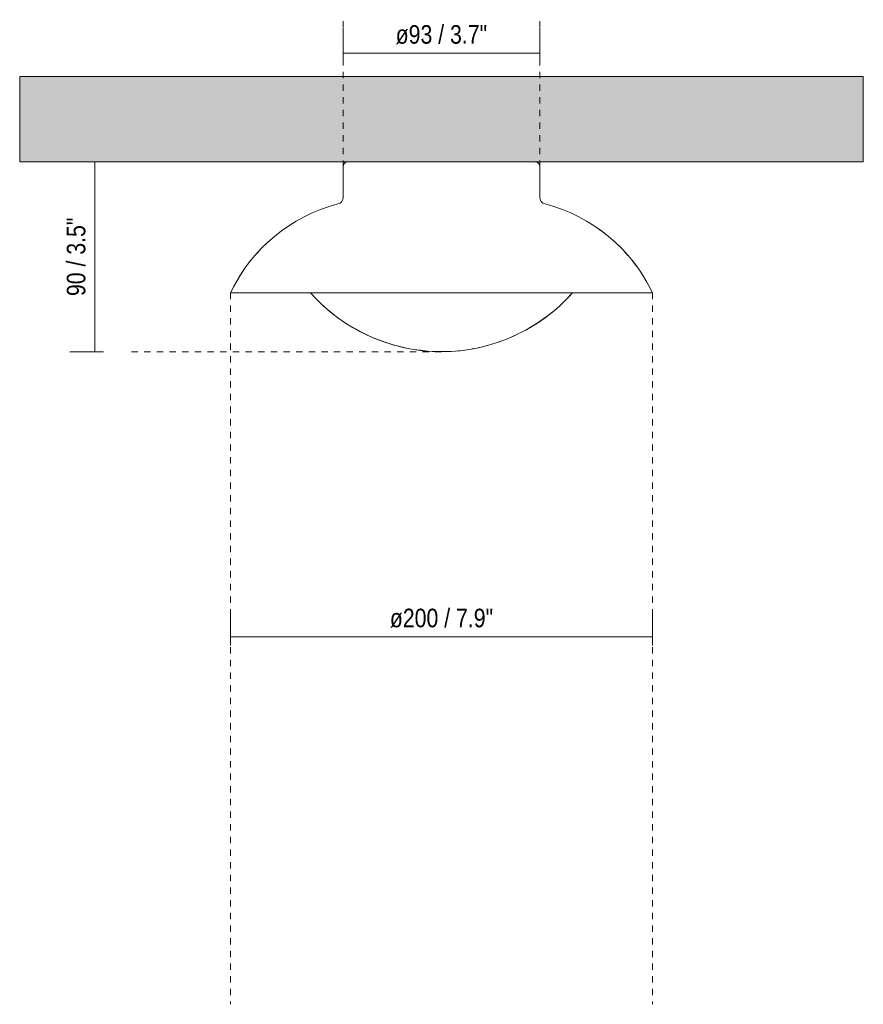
# Model space of a CAD drawing. Header units: millimetres. Extents: x 6395 to 7581, y -809 to 6706.
# Tile 2 of 3: x 6395 to 6795, y 1601 to 2067. Entities that reach past the tile are written whole.
import ezdxf

# ---------------------------------------------------------------- set-up
doc = ezdxf.new("R2010")
doc.units = ezdxf.units.MM
doc.linetypes.add('Dash', pattern=[6, 3, -3])
doc.layers.add('A-ANNO-DIMS', color=7, linetype='Dash', lineweight=9, true_color=0xd2d2d2)
for name, color, linetype, lineweight in [('A-ANNO-DIMS-4', 7, 'Continuous', 9), ('A-CLNG', 7, 'Continuous', 9), ('E-LITE-EQPM', 7, 'Continuous', 20)]:
    doc.layers.add(name, color=color, linetype=linetype, lineweight=lineweight)
doc.styles.add('Arial Narrow', font='ARIALN.TTF', dxfattribs={"height": 8.8})
doc.dimstyles.new('FARO_-_2_2mm_Arial_Narrow_mm_Inch_Left', dxfattribs={"dimscale": 304.8, "dimtxt": 9.006193, "dimasz": 0, "dimexe": 0.03937, "dimexo": 0.0625, "dimgap": 0.006562, "dimtad": 1, "dimdec": 0, "dimzin": 0, "dimdsep": 46, "dimtxsty": 'Arial Narrow', "dimblk1": 'NONE', "dimblk2": 'NONE', "dimsah": 1, "dimcen": 0.09, "dimadec": 0, "dimazin": 0, "dimtfac": 1, "dimtdec": 4, "dimtix": 1, "dimtmove": 0, "dimatfit": 3, "dimfxl": 0.013123, "dimfxlon": 1, "dimtvp": 1, "dimtolj": 1, "dimtzin": 0, "dimarcsym": 2})

# ---------------------------------------------------------------- blocks, each defined once
blk = doc.blocks.new('62132 - 62132 SIDE LED White ceiling lamp G9-456772-Alzado_PDF')
at = {"layer": 'E-LITE-EQPM'}
for p, q in [((6550.14, 1999.9), (6550.23, 1999.92)), ((6550.53, 1999.98), (6550.55, 1999.98)), ((6550.72, 2000), (6550.82, 2000)), ((6639.05, 2000), (6639.15, 2000)), ((6548.35, 1997.5), (6548.35, 1997.6)), ((6641.55, 1997.6), (6641.55, 1997.53)), ((6641.94, 1981.74), (6641.96, 1981.71)), ((6666.8, 1969.97), (6666.95, 1969.88)), ((6518.37, 1966.67), (6518.55, 1966.8)), ((6676.83, 1962.29), (6679.1, 1960.15)), ((6506.95, 1956.08), (6509.06, 1958.38)), ((6503.01, 1951.25), (6504.93, 1953.71)), ((6685.38, 1953.21), (6687.28, 1950.74)), ((6631.61, 1918.53), (6628.59, 1917.13)), ((6622.92, 1914.87), (6622.4, 1914.68)), ((6625.52, 1915.84), (6625.46, 1915.82)), ((6594.95, 1910), (6591.62, 1910.07)), ((6603.44, 1910.45), (6602.92, 1910.39)), ((6606.23, 1910.78), (6606.18, 1910.77)), ((6610.06, 1911.4), (6609.52, 1911.3)), ((6612.79, 1911.95), (6612.67, 1911.92)), ((6616.63, 1912.9), (6616.02, 1912.73)), ((6619.23, 1913.64), (6619.15, 1913.62))]:
    blk.add_line(p, q, dxfattribs=at)
at = {"layer": 'E-LITE-EQPM', "flags": 128}
for points in [[(6639.65, 1999.93), (6639.74, 1999.9), (6639.81, 1999.88)], [(6669.53, 1968.13), (6672.04, 1966.28), (6672.32, 1966.06)], [(6511.26, 1960.59), (6513.55, 1962.71), (6515.92, 1964.74)], [(6681.25, 1957.96), (6681.29, 1957.92), (6683.38, 1955.61)], [(6494.95, 1937.92), (6496.35, 1940.71), (6497.85, 1943.44), (6499.47, 1946.11), (6501.18, 1948.72)], [(6689.08, 1948.19), (6690.78, 1945.58), (6692.37, 1942.89), (6693.85, 1940.15), (6694.95, 1937.92)], [(6591.58, 1910.07), (6588.29, 1910.27), (6584.98, 1910.61), (6581.68, 1911.08), (6578.4, 1911.68), (6575.15, 1912.41), (6571.93, 1913.26), (6568.75, 1914.25), (6565.61, 1915.37), (6562.51, 1916.61), (6559.47, 1917.97), (6556.49, 1919.45), (6553.56, 1921.05), (6550.71, 1922.76), (6547.92, 1924.59), (6545.21, 1926.53), (6542.58, 1928.58), (6540.03, 1930.73), (6537.57, 1932.98), (6535.2, 1935.32), (6532.93, 1937.76), (6532.79, 1937.92)], [(6657.1, 1937.92), (6655.6, 1936.27), (6653.27, 1933.89), (6650.85, 1931.6), (6648.34, 1929.41), (6645.74, 1927.32), (6643.06, 1925.34), (6640.3, 1923.47), (6637.47, 1921.71), (6634.58, 1920.06)], [(6599.59, 1910.13), (6596.26, 1910.01), (6594.95, 1910)]]:
    blk.add_lwpolyline(points, dxfattribs=at)
blk = doc.blocks.new('DIMBLOCK1-Alzado_PDF')
at = {"layer": 'A-ANNO-DIMS-4', "color": 251, "true_color": 0x5b5b5b, "transparency": 16777216}
for p, q in [((6548.32, 2051.16), (6548.32, 2063.41)), ((6641.58, 2051.16), (6641.58, 2063.41)), ((6548.32, 2051.41), (6641.58, 2051.41)), ((6548.32, 2051.41), (6548.32, 2047.41)), ((6641.58, 2051.41), (6641.58, 2047.41))]:
    blk.add_line(p, q, dxfattribs=at)
at = {"layer": 'A-ANNO-DIMS-4', "color": 0, "transparency": 16777216, "insert": (6573.22, 2064.78), "char_height": 8.8, "width": 52.1501, "attachment_point": 1, "line_spacing_factor": 0.974696, "style": 'Arial Narrow'}
blk.add_mtext('ø93 / 3.7"', dxfattribs=at)
blk = doc.blocks.new('_None')
blk = doc.blocks.new('DIMBLOCK2-Alzado_PDF')
at = {"layer": 'A-ANNO-DIMS-4', "color": 251, "true_color": 0x5b5b5b, "transparency": 16777216}
for p, q in [((6494.98, 1774.5), (6494.98, 1786.75)), ((6694.98, 1774.5), (6694.98, 1786.75)), ((6494.98, 1774.75), (6694.98, 1774.75)), ((6494.98, 1774.75), (6494.98, 1770.75)), ((6694.98, 1774.75), (6694.98, 1770.75))]:
    blk.add_line(p, q, dxfattribs=at)
at = {"layer": 'A-ANNO-DIMS-4', "color": 0, "transparency": 16777216, "insert": (6570.46, 1788.12), "char_height": 8.8, "width": 58.8405, "attachment_point": 1, "line_spacing_factor": 0.974696, "style": 'Arial Narrow'}
blk.add_mtext('ø200 / 7.9"', dxfattribs=at)
blk = doc.blocks.new('DIMBLOCK3-Alzado_PDF')
at = {"layer": 'A-ANNO-DIMS-4', "color": 251, "true_color": 0x5b5b5b, "transparency": 16777216}
for p, q in [((6430.66, 2000), (6426.66, 2000)), ((6430.41, 2000), (6442.66, 2000)), ((6430.66, 2000), (6430.66, 1909.97)), ((6434.66, 1909.97), (6418.66, 1909.97)), ((6430.66, 1909.97), (6434.66, 1909.97))]:
    blk.add_line(p, q, dxfattribs=at)
at = {"layer": 'A-ANNO-DIMS-4', "color": 0, "transparency": 16777216, "insert": (6417.28, 1936.33), "char_height": 8.8, "width": 44.7736, "attachment_point": 1, "rotation": 90, "line_spacing_factor": 0.974696, "style": 'Arial Narrow'}
blk.add_mtext('90 / 3.5"', dxfattribs=at)

msp = doc.modelspace()

# ---------------------------------------------------------------- hatches: boundary and pattern name
at = {"layer": 'A-CLNG', "true_color": 0xe8e8e8}
msp.add_hatch(color=254, dxfattribs=at).paths.add_polyline_path([(6595.31, 2000), (6794.95, 2000), (6794.95, 2040.5), (6394.95, 2040.5), (6394.95, 2000), (6593.45, 2000)], flags=0)

# ---------------------------------------------------------------- linework, layer by layer
at = {"layer": 'A-ANNO-DIMS'}
for p, q in [((6548.32, 1997.6), (6548.32, 2067.36)), ((6641.58, 1997.6), (6641.58, 2067.36)), ((6494.98, 1937.92), (6494.98, 1600.58)), ((6694.98, 1937.92), (6694.98, 1600.58)), ((6594.98, 1909.97), (6444.95, 1909.97))]:
    msp.add_line(p, q, dxfattribs=at)
at = {"layer": 'A-CLNG'}
for p, q in [((6394.95, 2040.5), (6794.95, 2040.5)), ((6394.95, 2000), (6394.95, 2040.5)), ((6794.95, 2040.5), (6794.95, 2000)), ((6550.72, 2000), (6394.95, 2000)), ((6794.95, 2000), (6639.18, 2000))]:
    msp.add_line(p, q, dxfattribs=at)
at = {"layer": 'E-LITE-EQPM'}
for p, q in [((6639.18, 2000), (6550.72, 2000)), ((6548.32, 1997.6), (6548.32, 1983.2)), ((6641.58, 1983.2), (6641.58, 1997.6)), ((6494.95, 1937.92), (6532.8, 1937.92)), ((6657.1, 1937.92), (6532.8, 1937.92)), ((6657.1, 1937.92), (6694.95, 1937.92))]:
    msp.add_line(p, q, dxfattribs=at)
for centre, radius, start, end in [((6550.72, 1997.6), 2.4, 90, 180), ((6639.18, 1997.6), 2.4, 0, 90), ((6565.34, 1904.62), 77.87, 104.4972, 154.6769), ((6545.02, 1983.2), 3.3, 284.4972, 360), ((6644.88, 1983.2), 3.3, 180, 255.5028), ((6624.56, 1904.62), 77.87, 25.3231, 75.5028), ((6594.95, 1993.02), 83.06, 221.5592, 318.4408)]:
    msp.add_arc(centre, radius, start, end, dxfattribs=at)

# ---------------------------------------------------------------- block references
msp.add_blockref('62132 - 62132 SIDE LED White ceiling lamp G9-456772-Alzado_PDF', (0, 0), dxfattribs=at)

# ---------------------------------------------------------------- dimensions: what is measured, and where the dimension line sits
at = {"layer": 'A-ANNO-DIMS', "color": 251, "linetype": 'Continuous', "true_color": 0x5b5b5b}
for base, p1, p2, override, picture, middle in [((6641.58, 2051.41), (6548.32, 2047.41), (6641.58, 2047.41), {"dimpost": '<>', "dimfxl": 93.262253}, 'DIMBLOCK1-Alzado_PDF', (6594.95, 2059.1)), ((6694.98, 1774.75), (6494.98, 1770.75), (6694.98, 1770.75), {"dimpost": '<>', "dimfxl": 200}, 'DIMBLOCK2-Alzado_PDF', (6594.98, 1782.45))]:
    dim = msp.add_linear_dim(base=base, p1=p1, p2=p2, text='ø<>', dimstyle='FARO_-_2_2mm_Arial_Narrow_mm_Inch_Left', override=override, dxfattribs=at)
    dim.commit()
    dim.dimension.update_dxf_attribs({"geometry": picture, "text_midpoint": middle})
dim = msp.add_linear_dim(base=(6430.66, 1909.97), p1=(6426.66, 2000), p2=(6434.66, 1909.97), angle=90, dimstyle='FARO_-_2_2mm_Arial_Narrow_mm_Inch_Left', override={"dimpost": '<>', "dimfxl": 90.388666}, dxfattribs=at)
dim.commit()
dim.dimension.update_dxf_attribs({"geometry": 'DIMBLOCK3-Alzado_PDF', "text_midpoint": (6422.96, 1954.98)})

doc.saveas('drawing.dxf')
